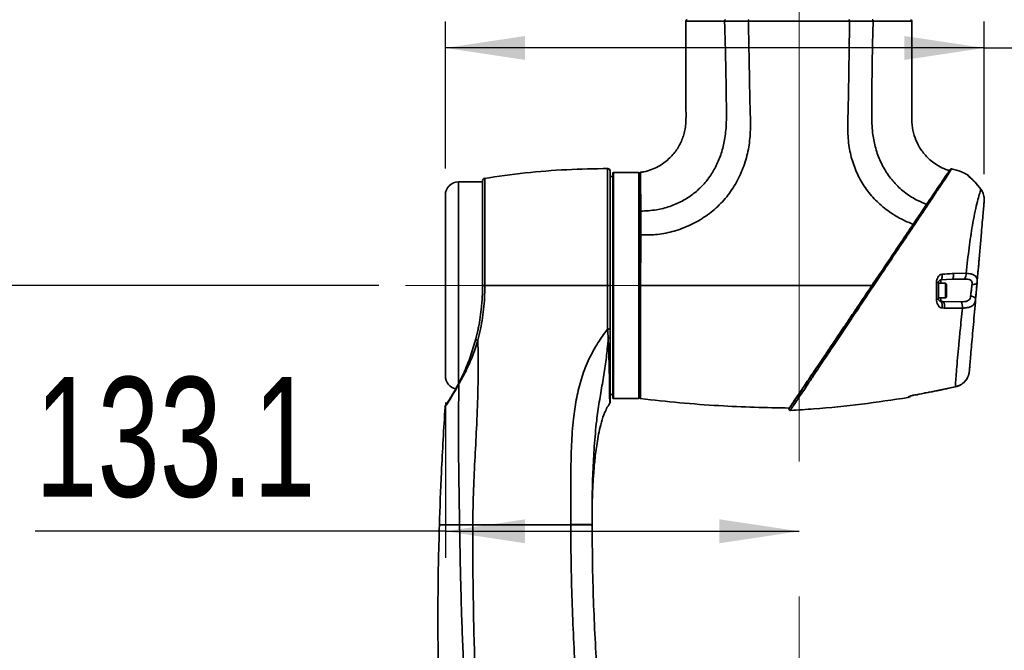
# Model space of a CAD drawing. Header units: millimetres. Extents: x 0 to 297, y 0 to 209.
# Tile 28 of 35: x 52 to 89, y 152 to 175. Entities that reach past the tile are written whole.
import ezdxf

# ---------------------------------------------------------------- set-up
doc = ezdxf.new("R2010")
doc.units = ezdxf.units.MM
doc.header["$PDSIZE"] = -1
doc.linetypes.add('CENTERX2', pattern=[20.32, 12.7, -2.54, 2.54, -2.54])
doc.layers.add('图层0', color=7, linetype='Continuous')
doc.styles.add('SLDTEXTSTYLE2', font='TXT', dxfattribs={"width": 0.7})
doc.dimstyles.new('SLDDIMSTYLE0', dxfattribs={"dimtxt": 4.5, "dimasz": 3, "dimexe": 0, "dimexo": 0.0625, "dimgap": 1.125, "dimtad": 2, "dimlfac": 10, "dimrnd": 1e-09, "dimzin": 12, "dimdsep": 46, "dimtxsty": 'SLDTEXTSTYLE2', "dimsah": 1, "dimcen": 0.09, "dimadec": 0, "dimazin": 3, "dimtfac": 1, "dimtofl": 0, "dimtmove": 0, "dimatfit": 3, "dimfxl": 0, "dimfrac": 2, "dimtolj": 1, "dimtzin": 12, "dimarcsym": 0})

# ---------------------------------------------------------------- blocks, each defined once
blk = doc.blocks.new('_D')
at = {"layer": '图层0'}
for p, q in [((68.457, 169.65), (68.457, 175.187)), ((88.73, 169.436), (88.73, 175.187)), ((88.73, 174.187), (68.457, 174.187)), ((88.73, 174.187), (106.597, 174.187))]:
    blk.add_line(p, q, dxfattribs=at)
for points in [[(68.457, 174.187), (71.457, 173.737), (71.457, 174.637)], [(88.73, 174.187), (85.73, 174.637), (85.73, 173.737)]]:
    blk.add_solid(points, dxfattribs=at)
at = {"layer": '图层0', "insert": (98.741, 179.987), "char_height": 4.5, "attachment_point": 1, "style": 'SLDTEXTSTYLE2'}
blk.add_mtext('203', dxfattribs=at)
blk = doc.blocks.new('_D_4')
at = {"layer": '图层0'}
for p, q in [((78.197, 184.45), (44.19, 184.45)), ((45.19, 165.25), (45.19, 184.45)), ((65.957, 165.25), (44.19, 165.25))]:
    blk.add_line(p, q, dxfattribs=at)
for points in [[(45.19, 184.45), (44.74, 181.45), (45.64, 181.45)], [(45.19, 165.25), (45.64, 168.25), (44.74, 168.25)]]:
    blk.add_solid(points, dxfattribs=at)
at = {"layer": '图层0', "insert": (39.389, 170.922), "char_height": 4.5, "attachment_point": 1, "rotation": 90, "style": 'SLDTEXTSTYLE2'}
blk.add_mtext('192', dxfattribs=at)
blk = doc.blocks.new('_D_5')
at = {"layer": '图层0'}
for p, q in [((65.957, 165.25), (44.19, 165.25)), ((45.19, 113.25), (45.19, 165.25)), ((62.457, 113.25), (44.19, 113.25))]:
    blk.add_line(p, q, dxfattribs=at)
for points in [[(45.19, 165.25), (44.74, 162.25), (45.64, 162.25)], [(45.19, 113.25), (45.64, 116.25), (44.74, 116.25)]]:
    blk.add_solid(points, dxfattribs=at)
at = {"layer": '图层0', "insert": (39.389, 135.322), "char_height": 4.5, "attachment_point": 1, "rotation": 90, "style": 'SLDTEXTSTYLE2'}
blk.add_mtext('520', dxfattribs=at)
blk = doc.blocks.new('_D_8')
at = {"layer": '图层0'}
for p, q in [((68.457, 160.85), (68.457, 155.003)), ((68.457, 156.003), (53.027, 156.003)), ((68.457, 156.003), (81.767, 156.003))]:
    blk.add_line(p, q, dxfattribs=at)
for points in [[(68.457, 156.003), (71.457, 155.553), (71.457, 156.453)], [(81.767, 156.003), (78.767, 156.453), (78.767, 155.553)]]:
    blk.add_solid(points, dxfattribs=at)
at = {"layer": '图层0', "insert": (53.027, 161.804), "char_height": 4.5, "attachment_point": 1, "style": 'SLDTEXTSTYLE2'}
blk.add_mtext('133.1', dxfattribs=at)
blk = doc.blocks.new('_D_11')
at = {"layer": '图层0'}
for p, q in [((77.978, 184.45), (36.791, 184.45)), ((37.791, 184.45), (37.791, 39.25)), ((70.818, 39.25), (36.791, 39.25))]:
    blk.add_line(p, q, dxfattribs=at)
for start, end in [(63.4349, 116.5651), (243.4349, 296.5651)]:
    blk.add_arc((35.172, 111.85), 5.856, start, end, dxfattribs=at)
for points in [[(37.791, 184.45), (37.341, 181.45), (38.241, 181.45)], [(37.791, 39.25), (38.241, 42.25), (37.341, 42.25)]]:
    blk.add_solid(points, dxfattribs=at)
at = {"layer": '图层0', "insert": (31.99, 106.612), "char_height": 4.5, "attachment_point": 1, "rotation": 90, "style": 'SLDTEXTSTYLE2'}
blk.add_mtext('1452', dxfattribs=at)

msp = doc.modelspace()

# ---------------------------------------------------------------- linework, layer by layer
at = {"color": 7, "linetype": 'Continuous', "lineweight": 35}
for p, q in [((74.756807, 169.349859), (74.656807, 169.349859)), ((74.756807, 161.019859), (74.756807, 169.479859)), ((75.736807, 169.499859), (74.776807, 169.499859)), ((75.756807, 169.479859), (75.756807, 161.019859)), ((69.856807, 169.149859), (68.956807, 169.149859)), ((88.435695, 169.089686), (88.432689, 169.088561)), ((88.432689, 169.088561), (88.604419, 168.87978)), ((88.604419, 168.87978), (88.432689, 169.088561)), ((68.456807, 161.849859), (68.456807, 168.649859)), ((86.837457, 168.707412), (86.837457, 168.689727)), ((88.606789, 168.880324), (88.604419, 168.87978)), ((88.654305, 168.797731), (88.604419, 168.87978)), ((88.656011, 168.79792), (88.654305, 168.797731)), ((87.573924, 165.700866), (88.049596, 165.708393)), ((87.276807, 165.332572), (87.006807, 165.332572)), ((87.006807, 165.332572), (87.006807, 165.112064)), ((87.520576, 165.484497), (87.101574, 165.462538)), ((87.306807, 165.302572), (87.276807, 165.332572)), ((87.276807, 165.332572), (87.276807, 165.112064)), ((87.306807, 165.302572), (87.306807, 165.106119)), ((87.989145, 165.493623), (87.520576, 165.484497)), ((87.006807, 165.112064), (87.006807, 164.782572)), ((87.276807, 165.112064), (87.276807, 164.782572)), ((87.306807, 165.106119), (87.306807, 164.812572)), ((87.006807, 164.782572), (87.276807, 164.782572)), ((87.186916, 164.648133), (87.101574, 164.652605)), ((87.186916, 164.648133), (87.863933, 164.634392)), ((87.276807, 164.782572), (87.306807, 164.812572)), ((87.22763, 164.400554), (87.141447, 164.404972)), ((87.911509, 164.399592), (87.22763, 164.400554)), ((69.599583, 163.23754), (69.665353, 163.510142)), ((88.1727, 162.070402), (88.16586, 161.992222)), ((88.173343, 162.077751), (88.174674, 162.09296)), ((88.174393, 162.08976), (88.174953, 162.096161)), ((74.656807, 161.149859), (74.756807, 161.149859)), ((86.226807, 161.132572), (86.256807, 161.162572)), ((86.300196, 161.166473), (86.549977, 161.21209)), ((86.547909, 161.213805), (87.640313, 161.437999)), ((86.550163, 161.211586), (86.615568, 161.224345)), ((74.639013, 160.836657), (74.639024, 160.837355)), ((74.776807, 160.999859), (75.736807, 160.999859)), ((85.873251, 161.037508), (85.873251, 161.050087)), ((86.114563, 161.132572), (86.226807, 161.132572)), ((68.446103, 160.704686), (68.441699, 160.686222)), ((73.176097, 156.249859), (73.176068, 156.263841)), ((73.976048, 156.249859), (73.976048, 156.249859)), ((73.976049, 156.249859), (73.976091, 156.235973))]:
    msp.add_line(p, q, dxfattribs=at)
at = {"color": 8, "linetype": 'Continuous', "lineweight": 35}
for p, q in [((74.776807, 169.499859), (74.776807, 160.999859)), ((75.736807, 160.999859), (75.736807, 169.499859)), ((88.10752, 169.400134), (88.106549, 169.417904)), ((68.956807, 169.149859), (68.956807, 161.548299)), ((87.101574, 165.462538), (87.101574, 165.333472)), ((87.101574, 164.779458), (87.101574, 164.652605)), ((86.547909, 161.213805), (86.550217, 161.211318)), ((73.976048, 156.249859), (73.976049, 156.249859))]:
    msp.add_line(p, q, dxfattribs=at)
at = {"color": 7, "linetype": 'Continuous', "lineweight": 35, "flags": 128}
for points in [[(87.148404, 165.674436), (87.149868, 165.634173), (87.148941, 165.595053), (87.145661, 165.558668), (87.14016, 165.526499), (87.132663, 165.499855), (87.123474, 165.479821), (87.112969, 165.46721), (87.101574, 165.462538)], [(87.573924, 165.700866), (87.575588, 165.660064), (87.574518, 165.62027), (87.57076, 165.583145), (87.564471, 165.550239), (87.555912, 165.522925), (87.545442, 165.502344), (87.533497, 165.489354), (87.520576, 165.484497)], [(88.272309, 165.286098), (88.308662, 165.286257), (88.343426, 165.289731), (88.375421, 165.296405), (88.403561, 165.30605), (88.426892, 165.31834), (88.444622, 165.332857), (88.456148, 165.34911), (88.46108, 165.366545)], [(88.217841, 164.850593), (88.256165, 164.845306), (88.292646, 164.836849), (88.325904, 164.825541), (88.354684, 164.811809), (88.377898, 164.796173), (88.394669, 164.779222), (88.404362, 164.761598), (88.406613, 164.743966)], [(74.558875, 163.608412), (74.578087, 163.609127), (74.596504, 163.610992), (74.613434, 163.613939), (74.628245, 163.617856), (74.640382, 163.622599), (74.649392, 163.627988), (74.654936, 163.633822), (74.656807, 163.639883)], [(69.681036, 163.18679), (69.663592, 163.192293), (69.647278, 163.198489), (69.632653, 163.205163), (69.620223, 163.212086), (69.610415, 163.219019), (69.603566, 163.225723), (69.599914, 163.231969), (69.599583, 163.23754)], [(74.656807, 163.314822), (74.6555, 163.308057), (74.651612, 163.301469), (74.645246, 163.295231), (74.636568, 163.289504), (74.625804, 163.284439), (74.613237, 163.280169), (74.599194, 163.276804), (74.584043, 163.274434)], [(87.640343, 161.434585), (87.64042, 161.434581), (87.640313, 161.437999)], [(86.074996, 161.123928), (86.077576, 161.122098), (86.078016, 161.123286)]]:
    msp.add_lwpolyline(points, dxfattribs=at)
at = {"color": 7, "linetype": 'Continuous', "lineweight": 35}
for centre, radius, start, end in [((77.556811, 175.199859), 0.05, 89.9997582, 180.4465769), ((85.956784, 175.199859), 0.05, 0.2671756, 90.0535129), ((74.556807, 169.549695), 0.1, 359.9999773, 91.5829237), ((74.776807, 169.479859), 0.02, 90, 180), ((75.736807, 169.479859), 0.02, 0, 90), ((75.806808, 169.4563), 0.05, 99.0816628, 180.0004789), ((87.49256, 169.58923), 0.05, 77.9603627, 146.0112101), ((88.006807, 169.244578), 0.2, 25.1419487, 60.1147822), ((68.956807, 168.649859), 0.5, 90, 180), ((69.956807, 169.184339), 0.1, 99.9580448, 180.0172257), ((87.741358, 165.67926), 0.309612, 323.160071, 5.3992375), ((86.948458, 166.427014), 1.065937, 269.1750848, 273.1379343), ((86.946327, 164.849283), 0.114153, 262.6231412, 301.9928975), ((86.869535, 164.488217), 0.284369, 342.9783115, 35.3157951), ((86.958989, 164.483514), 0.281159, 342.838643, 35.8383913), ((87.505121, 164.439469), 0.40834, 354.3957603, 28.5128857), ((68.956807, 161.849859), 0.5, 180, 257.7274118), ((69.037773, 161.567298), 0.070166, 153.4344607, 191.7199194), ((74.556809, 160.881251), 0.099998, 331.6149602, 0.0449284), ((74.776807, 161.019859), 0.02, 180, 270), ((75.736807, 161.019859), 0.02, 270, 0), ((85.856807, 161.136146), 0.1, 279.4566107, 330.7338219), ((81.428002, 160.598153), 0.05, 145.9949668, 286.9109443)]:
    msp.add_arc(centre, radius, start, end, dxfattribs=at)
at = {"color": 8, "linetype": 'Continuous', "lineweight": 35}
for centre, radius, start, end in [((88.007501, 169.227446), 0.199561, 36.7799625, 59.9210152), ((85.856873, 161.148818), 0.10008, 279.4184877, 318.5043499)]:
    msp.add_arc(centre, radius, start, end, dxfattribs=at)
at = {"color": 7, "linetype": 'Continuous', "lineweight": 35}
for points in [[(78.994957, 175.249859), (78.990527, 175.249086), (78.981665, 175.247539), (78.970546, 175.235667), (78.962873, 175.218739), (78.962036, 175.205421), (78.961618, 175.198763)], [(83.637845, 175.249859), (83.640732, 175.249105), (83.646504, 175.247598), (83.653781, 175.236005), (83.658865, 175.219439), (83.659516, 175.206315), (83.659842, 175.199752)], [(84.552076, 175.198812), (84.551655, 175.205466), (84.550812, 175.218774), (84.543153, 175.235684), (84.532059, 175.247542), (84.523221, 175.249087), (84.518801, 175.249859)], [(75.756808, 168.014102), (75.757553, 168.018388), (75.759043, 168.02696), (75.770509, 168.037789), (75.786911, 168.045397), (75.799947, 168.046435), (75.806465, 168.046953)], [(69.856807, 165.249859), (69.858023, 165.249859), (69.860455, 165.249859), (69.879398, 165.249859), (69.906913, 165.249859), (69.929869, 165.249859), (69.941347, 165.249859)], [(74.556478, 165.24987), (74.569614, 165.24987), (74.595886, 165.24987), (74.629061, 165.24987), (74.652278, 165.24987), (74.655298, 165.24987), (74.656807, 165.24987)], [(75.800581, 165.249846), (75.794676, 165.24984), (75.782867, 165.249827), (75.768579, 165.249774), (75.758712, 165.249703), (75.757443, 165.249648), (75.756808, 165.249621)], [(75.800852, 160.994555), (75.794918, 160.995911), (75.783049, 160.998624), (75.768665, 161.010359), (75.758727, 161.026039), (75.757448, 161.038146), (75.756808, 161.044199)], [(73.176073, 156.26381), (73.280896, 156.263882), (73.490542, 156.264027), (73.754964, 156.261049), (73.939961, 156.256207), (73.964023, 156.251996), (73.976053, 156.249891)], [(73.176097, 156.249854), (73.280923, 156.249934), (73.490575, 156.250094), (73.755004, 156.247132), (73.940004, 156.242298), (73.964062, 156.238085), (73.976091, 156.235978)]]:
    msp.add_open_spline(points, degree=3, dxfattribs=at)
for points, knots in [([(79.876707, 175.249859), (79.874382, 175.249383), (79.869329, 175.248347), (79.863488, 175.240851), (79.859384, 175.231569), (79.856806, 175.222342), (79.855036, 175.211366), (79.854898, 175.203388), (79.854826, 175.199285)], [0, 0, 0, 0, 0.197616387, 0.42966666, 0.55922599, 0.697472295, 0.844399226, 1, 1, 1, 1]), ([(77.506856, 175.199849), (77.506834, 175.116345), (77.506754, 174.806193), (77.50682, 174.309068), (77.506762, 173.748147), (77.506851, 173.306165), (77.506629, 172.898089), (77.507679, 172.462904), (77.502807, 171.943182), (77.519088, 171.497362), (77.4839, 171.153027), (77.417759, 170.864332), (77.280187, 170.525964), (77.026564, 170.157791), (76.73914, 169.894905), (76.457109, 169.717333), (76.206337, 169.604881), (75.982548, 169.532866), (75.841768, 169.516189), (75.798321, 169.511043)], [0, 0, 0, 0, 0.038187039, 0.141835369, 0.227339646, 0.294701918, 0.343956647, 0.4139597, 0.493699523, 0.581706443, 0.617582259, 0.651625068, 0.716884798, 0.783268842, 0.854508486, 0.893300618, 0.935237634, 0.980013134, 1, 1, 1, 1]), ([(78.961618, 175.198769), (78.968449, 174.979902), (78.982077, 174.543284), (78.998145, 173.889809), (79.011333, 173.23924), (79.022472, 172.591503), (79.029418, 171.949906), (79.035406, 171.330083), (78.978891, 170.749939), (78.849468, 170.227199), (78.660467, 169.760958), (78.417486, 169.34523), (78.119408, 168.981558), (77.767716, 168.669867), (77.361241, 168.409521), (76.899149, 168.212992), (76.375005, 168.07613), (76.003347, 168.057051), (75.80647, 168.046944)], [0, 0, 0, 0, 0.073058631, 0.145744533, 0.218090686, 0.290162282, 0.361880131, 0.43219361, 0.496872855, 0.555765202, 0.611230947, 0.664176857, 0.715819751, 0.767442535, 0.820352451, 0.87613177, 0.934383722, 1, 1, 1, 1]), ([(75.808015, 167.15028), (76.020179, 167.150047), (76.444549, 167.149581), (77.077965, 167.285645), (77.690999, 167.514047), (78.266351, 167.845676), (78.77756, 168.270077), (79.206062, 168.778416), (79.539691, 169.352988), (79.774685, 169.971156), (79.913465, 170.615889), (79.943667, 171.271736), (79.919643, 171.925898), (79.906579, 172.580603), (79.89506, 173.235297), (79.883426, 173.89), (79.870396, 174.544675), (79.860004, 174.981087), (79.854807, 175.199294)], [0, 0, 0, 0, 0.060622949, 0.121258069, 0.184335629, 0.247410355, 0.310522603, 0.373703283, 0.436841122, 0.499916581, 0.562404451, 0.624884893, 0.687402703, 0.749922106, 0.8124416, 0.874961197, 0.937480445, 1, 1, 1, 1]), ([(79.854807, 175.199303), (79.854805, 175.199303), (79.716854, 175.199202), (79.492547, 175.19909), (79.197673, 175.198949), (79.038449, 175.198836), (78.96162, 175.198763), (78.961618, 175.198763)], [0, 0, 0, 0, 0.000005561, 0.426633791, 0.713311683, 0.999994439, 1, 1, 1, 1]), ([(83.659883, 175.199763), (83.441363, 175.199849), (83.004326, 175.20002), (82.299336, 175.200144), (81.582781, 175.199792), (81.073848, 175.199445), (80.67864, 175.199238), (80.330279, 175.199098), (80.031606, 175.199216), (79.854826, 175.199285)], [0, 0, 0, 0, 0.181350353, 0.362696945, 0.544049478, 0.725406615, 0.750805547, 0.852506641, 1, 1, 1, 1]), ([(83.659842, 175.199758), (83.658324, 174.973303), (83.655288, 174.520393), (83.6442, 173.841102), (83.634139, 173.161799), (83.623384, 172.48251), (83.610293, 171.803255), (83.585729, 171.12447), (83.629639, 170.470291), (83.779535, 169.858784), (84.011957, 169.302039), (84.334616, 168.791708), (84.74063, 168.344736), (85.214087, 167.97177), (85.66446, 167.711436), (85.958962, 167.592635), (86.067794, 167.548732)], [0, 0, 0, 0, 0.077988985, 0.155978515, 0.233967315, 0.311956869, 0.389946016, 0.467931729, 0.545861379, 0.614832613, 0.683793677, 0.752766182, 0.821729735, 0.890694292, 0.959606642, 1, 1, 1, 1]), ([(84.552076, 175.198812), (84.552074, 175.198812), (84.419278, 175.198629), (84.206529, 175.198652), (83.901717, 175.199125), (83.741491, 175.19951), (83.659843, 175.199752), (83.659842, 175.199752)], [0, 0, 0, 0, 0.000005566, 0.495177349, 0.746990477, 0.999994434, 1, 1, 1, 1]), ([(84.552075, 175.198776), (84.544966, 174.965361), (84.530748, 174.49853), (84.518274, 173.798054), (84.508264, 173.097586), (84.501776, 172.396939), (84.494497, 171.696953), (84.50902, 171.051182), (84.619143, 170.471304), (84.791552, 169.966104), (85.042031, 169.494086), (85.369264, 169.071194), (85.766944, 168.714569), (86.17698, 168.459078), (86.458176, 168.346698), (86.574708, 168.300126)], [0, 0, 0, 0, 0.090165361, 0.18033119, 0.270497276, 0.360663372, 0.450826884, 0.540945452, 0.609403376, 0.677852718, 0.74632533, 0.814787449, 0.883197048, 0.951595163, 1, 1, 1, 1]), ([(87.428692, 169.575176), (87.405255, 169.580477), (87.27938, 169.608948), (87.077848, 169.707719), (86.837082, 169.853935), (86.640782, 170.016897), (86.433795, 170.234539), (86.237919, 170.522347), (86.082627, 170.894423), (86.000987, 171.292958), (86.008481, 171.703541), (86.006635, 172.071552), (86.007025, 172.380965), (86.00699, 172.627074), (86.007023, 172.843803), (86.007022, 173.057273), (86.007016, 173.309987), (86.006983, 173.634991), (86.006912, 174.04505), (86.00684, 174.536554), (86.006746, 174.931146), (86.006799, 175.161902), (86.006808, 175.199848)], [0, 0, 0, 0, 0.011493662, 0.061729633, 0.106150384, 0.146387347, 0.18338764, 0.249736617, 0.311677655, 0.375359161, 0.44285054, 0.507658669, 0.551673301, 0.590947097, 0.625479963, 0.655424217, 0.693138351, 0.746461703, 0.811035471, 0.889488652, 0.981827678, 1, 1, 1, 1]), ([(74.584448, 169.649773), (74.063265, 169.640522), (73.021154, 169.622024), (71.461535, 169.498141), (70.429727, 169.351925), (69.913774, 169.27881)], [0, 0, 0, 0, 0.333421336, 0.666679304, 1, 1, 1, 1]), ([(74.656807, 169.536198), (74.656807, 169.539869), (74.656807, 169.555401), (74.656807, 169.459218), (74.656807, 169.244445), (74.656807, 168.909157), (74.656807, 168.470246), (74.656807, 167.942211), (74.656807, 167.337565), (74.656807, 166.675931), (74.656807, 165.973031), (74.656807, 165.490928), (74.656807, 165.249881)], [0, 0, 0, 0, 0.033281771, 0.140794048, 0.248577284, 0.356363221, 0.46394279, 0.571523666, 0.67863389, 0.785741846, 0.892872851, 1, 1, 1, 1]), ([(87.425361, 169.561409), (87.424391, 169.55997), (87.422169, 169.556677), (87.375685, 169.487761), (87.280965, 169.347333), (87.113686, 169.099332), (86.880607, 168.753778), (86.676781, 168.451594), (86.574817, 168.300426)], [0, 0, 0, 0, 0.10085487, 0.230879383, 0.408721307, 0.586525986, 0.793159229, 1, 1, 1, 1]), ([(86.585356, 168.333659), (86.619819, 168.384752), (86.752079, 168.580837), (86.947515, 168.870582), (87.160315, 169.186071), (87.320993, 169.424286), (87.415685, 169.564673), (87.455571, 169.623806), (87.447838, 169.612341), (87.446434, 169.610259)], [0, 0, 0, 0, 0.064169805, 0.246271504, 0.432505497, 0.611783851, 0.796035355, 0.962958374, 1, 1, 1, 1]), ([(88.1013, 169.407897), (88.026097, 169.45107), (87.837234, 169.559494), (87.62471, 169.609758), (87.49681, 169.640007)], [0, 0, 0, 0, 0.398184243, 1, 1, 1, 1]), ([(88.10752, 169.400134), (88.108729, 169.397318), (88.112063, 169.389559), (88.145138, 169.357675), (88.214498, 169.296445), (88.316672, 169.205239), (88.392493, 169.128986), (88.432689, 169.088561)], [0, 0, 0, 0, 0.094954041, 0.261728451, 0.462125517, 0.714849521, 1, 1, 1, 1]), ([(88.336886, 169.18827), (88.335906, 169.189244), (88.309144, 169.215817), (88.261965, 169.258177), (88.206687, 169.308306), (88.176918, 169.335399), (88.165762, 169.346597), (88.165878, 169.346474), (88.165911, 169.34644)], [0, 0, 0, 0, 0.012942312, 0.353384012, 0.633812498, 0.840536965, 0.955139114, 1, 1, 1, 1]), ([(69.856807, 168.617592), (69.856807, 168.730969), (69.856807, 168.91714), (69.856807, 169.075234), (69.856807, 169.169998), (69.856807, 169.172264), (69.856807, 169.173425)], [0, 0, 0, 0, 0.338087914, 0.5551575, 0.772209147, 1, 1, 1, 1]), ([(88.435555, 169.089536), (88.431522, 169.093846), (88.399352, 169.128223), (88.36603, 169.160254), (88.336886, 169.18827)], [0, 0, 0, 0, 0.125368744, 1, 1, 1, 1]), ([(69.856807, 167.256045), (69.856809, 167.312809), (69.856815, 167.483215), (69.856857, 167.752113), (69.856878, 168.064611), (69.856837, 168.362455), (69.856817, 168.532139), (69.856807, 168.617592)], [0, 0, 0, 0, 0.102888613, 0.308867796, 0.517037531, 0.756780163, 1, 1, 1, 1]), ([(88.049596, 165.708393), (88.067938, 165.874149), (88.104091, 166.200867), (88.161415, 166.666914), (88.221327, 167.103484), (88.290026, 167.541479), (88.369124, 167.960749), (88.453803, 168.337127), (88.530583, 168.627786), (88.580455, 168.799036), (88.598596, 168.860161), (88.604419, 168.87978)], [0, 0, 0, 0, 0.107576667, 0.212042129, 0.316933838, 0.421414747, 0.55207198, 0.682713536, 0.811050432, 0.939355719, 1, 1, 1, 1]), ([(88.65481, 168.797339), (88.646778, 168.814579), (88.633188, 168.843749), (88.612649, 168.868432), (88.60425, 168.878525)], [0, 0, 0, 0, 0.591058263, 1, 1, 1, 1]), ([(88.729577, 168.435553), (88.730334, 168.494289), (88.731912, 168.616832), (88.680878, 168.73579), (88.654305, 168.797731)], [0, 0, 0, 0, 0.4793089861, 1, 1, 1, 1]), ([(81.393821, 160.636892), (81.392084, 160.634316), (81.385941, 160.625209), (81.431489, 160.692737), (81.506982, 160.80466), (81.592924, 160.932075), (81.704106, 161.096909), (81.837633, 161.29487), (81.989526, 161.520061), (82.155238, 161.76574), (82.33355, 162.030097), (82.525534, 162.314725), (82.750188, 162.647789), (83.007636, 163.029471), (83.30161, 163.465306), (83.608143, 163.919759), (83.913132, 164.371924), (84.209906, 164.81191), (84.498596, 165.23991), (84.789191, 165.670735), (85.142766, 166.194931), (85.555468, 166.806788), (85.984009, 167.442126), (86.319283, 167.93919), (86.48621, 168.186669), (86.547873, 168.278088)], [0, 0, 0, 0, 0.021690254, 0.076695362, 0.108011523, 0.142864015, 0.177720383, 0.214035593, 0.250356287, 0.285159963, 0.319967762, 0.355761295, 0.391558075, 0.438142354, 0.484733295, 0.532995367, 0.581261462, 0.624272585, 0.66728542, 0.711348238, 0.755409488, 0.828142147, 0.902318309, 0.963916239, 1, 1, 1, 1]), ([(86.574738, 168.300308), (86.505823, 168.198137), (86.392361, 168.029923), (86.219623, 167.773828), (86.118469, 167.623862), (86.067794, 167.548732)], [0, 0, 0, 0, 0.435663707, 0.717283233, 1, 1, 1, 1]), ([(88.729577, 168.435553), (88.727863, 168.415963), (88.722151, 168.350675), (88.706781, 168.174991), (88.681593, 167.887083), (88.65071, 167.534083), (88.612896, 167.101852), (88.567994, 166.588612), (88.516246, 165.997107), (88.479531, 165.577439), (88.46108, 165.366545)], [0, 0, 0, 0, 0.052832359, 0.176073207, 0.299464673, 0.425424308, 0.551402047, 0.700488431, 0.8494876, 1, 1, 1, 1]), ([(75.806474, 168.046944), (75.806474, 168.046943), (75.807032, 167.969747), (75.807945, 167.809999), (75.808781, 167.556), (75.808742, 167.333798), (75.808221, 167.196448), (75.80799, 167.150283), (75.80799, 167.150281)], [0, 0, 0, 0, 0.000005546, 0.285820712, 0.571613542, 0.857331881, 0.999994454, 1, 1, 1, 1]), ([(84.517171, 165.24984), (84.618078, 165.399441), (84.819868, 165.698607), (85.122803, 166.147727), (85.42292, 166.592667), (85.741968, 167.065676), (85.951888, 167.376895), (86.067795, 167.548734)], [0, 0, 0, 0, 0.187487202, 0.374930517, 0.568253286, 0.761611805, 1, 1, 1, 1]), ([(69.856807, 165.249859), (69.856807, 165.373058), (69.856807, 165.620654), (69.856807, 166.082652), (69.856807, 166.631481), (69.856807, 167.043798), (69.856807, 167.246496), (69.856807, 167.256045)], [0, 0, 0, 0, 0.175201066, 0.35210491, 0.663521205, 0.984150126, 1, 1, 1, 1]), ([(75.807987, 167.150224), (75.801331, 167.149975), (75.78802, 167.149477), (75.771078, 167.144425), (75.759176, 167.137057), (75.757597, 167.131166), (75.756808, 167.12822)], [0, 0, 0, 0, 0.249999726, 0.499999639, 0.749999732, 1, 1, 1, 1]), ([(75.808024, 167.149993), (75.807819, 166.991239), (75.807506, 166.749096), (75.805891, 166.310601), (75.803624, 165.837968), (75.8015, 165.447131), (75.800428, 165.249859)], [0, 0, 0, 0, 0.265696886, 0.405261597, 0.699809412, 1, 1, 1, 1]), ([(88.405743, 164.734039), (88.40647, 164.742347), (88.420519, 164.902929), (88.449422, 165.233296), (88.490756, 165.705758), (88.523714, 166.082479), (88.541012, 166.280197), (88.546019, 166.337434)], [0, 0, 0, 0, 0.015340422, 0.296517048, 0.587182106, 0.880493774, 1, 1, 1, 1]), ([(87.148404, 165.674436), (87.127172, 165.671351), (87.089049, 165.66581), (87.031129, 165.625794), (86.983815, 165.560408), (86.94424, 165.467412), (86.936997, 165.398274), (86.933112, 165.361187)], [0, 0, 0, 0, 0.157712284, 0.283181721, 0.507670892, 0.73590912, 1, 1, 1, 1]), ([(87.148404, 165.674436), (87.275489, 165.682242), (87.417805, 165.690984), (87.558832, 165.699911), (87.573924, 165.700866)], [0, 0, 0, 0, 0.892979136, 1, 1, 1, 1]), ([(88.049596, 165.708393), (88.110579, 165.702186), (88.232556, 165.689771), (88.364598, 165.640197), (88.439979, 165.562669), (88.466329, 165.470771), (88.4627, 165.39871), (88.46108, 165.366545)], [0, 0, 0, 0, 0.230939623, 0.46192126, 0.667482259, 0.851581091, 1, 1, 1, 1]), ([(69.941347, 165.249859), (69.939994, 165.132398), (69.93693, 164.866364), (69.909261, 164.458646), (69.857896, 164.030304), (69.783994, 163.609684), (69.715353, 163.327746), (69.681036, 163.18679)], [0, 0, 0, 0, 0.163171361, 0.36956328, 0.576272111, 0.788154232, 1, 1, 1, 1]), ([(69.836438, 164.679343), (69.841438, 164.757135), (69.853549, 164.945549), (69.855602, 165.137286), (69.856807, 165.249859)], [0, 0, 0, 0, 0.412881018, 1, 1, 1, 1]), ([(74.556478, 165.249859), (74.041515, 165.249859), (73.011834, 165.249859), (71.470826, 165.249859), (70.451204, 165.249859), (69.941347, 165.249859)], [0, 0, 0, 0, 0.333419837, 0.666679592, 1, 1, 1, 1]), ([(74.558875, 163.608412), (74.557353, 163.671585), (74.552786, 163.861178), (74.550584, 164.182113), (74.554, 164.664836), (74.555523, 165.024506), (74.556478, 165.249859)], [0, 0, 0, 0, 0.119181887, 0.357688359, 0.597556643, 1, 1, 1, 1]), ([(74.656807, 165.249881), (74.656807, 165.114855), (74.656807, 164.844771), (74.656807, 164.439294), (74.656807, 164.037492), (74.656807, 163.772462), (74.656807, 163.639883)], [0, 0, 0, 0, 0.245966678, 0.491992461, 0.745872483, 1, 1, 1, 1]), ([(75.800581, 165.249859), (75.800581, 165.249857), (75.799801, 165.095982), (75.798569, 164.785987), (75.797499, 164.246094), (75.797626, 163.636192), (75.799012, 162.995087), (75.80081, 162.413071), (75.802105, 161.917897), (75.80243, 161.513766), (75.802465, 161.295623), (75.802088, 161.140934), (75.801354, 161.025226), (75.801027, 161.005232), (75.800852, 160.994555)], [0, 0, 0, 0, 0.000000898, 0.069129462, 0.139112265, 0.245318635, 0.354676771, 0.460941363, 0.570306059, 0.676165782, 0.785076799, 0.807456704, 0.897183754, 1, 1, 1, 1]), ([(84.517184, 165.249859), (83.889147, 165.249859), (82.633053, 165.249859), (80.823255, 165.249859), (79.092936, 165.249859), (77.442868, 165.249859), (76.347956, 165.249859), (75.800514, 165.249859)], [0, 0, 0, 0, 0.216004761, 0.432016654, 0.62134899, 0.810679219, 1, 1, 1, 1]), ([(84.517184, 165.249859), (84.381376, 165.048515), (84.109255, 164.64508), (83.705465, 164.046436), (83.321133, 163.47664), (82.961325, 162.943203), (82.62935, 162.45103), (82.34311, 162.026662), (82.102932, 161.670583), (81.90518, 161.377404), (81.719124, 161.101565), (81.559197, 160.864464), (81.461282, 160.719298), (81.415482, 160.651397), (81.410265, 160.643663), (81.407657, 160.639796)], [0, 0, 0, 0, 0.0917876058, 0.1839160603, 0.2757046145, 0.3610531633, 0.4466801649, 0.5319754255, 0.5993036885, 0.6668158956, 0.7340980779, 0.8185671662, 0.9029628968, 0.9514841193, 1, 1, 1, 1]), ([(86.93167, 164.736075), (86.931909, 164.841807), (86.932378, 165.049072), (86.93287, 165.258564), (86.933112, 165.361187)], [0, 0, 0, 0, 0.510131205, 1, 1, 1, 1]), ([(87.006807, 165.362675), (87.006993, 165.367287), (87.007364, 165.376484), (87.010262, 165.389733), (87.014543, 165.40194), (87.025079, 165.422819), (87.043625, 165.441321), (87.063908, 165.45553), (87.088986, 165.460196), (87.101574, 165.462538)], [0, 0, 0, 0, 0.059295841, 0.118261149, 0.179151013, 0.24402017, 0.489759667, 0.743900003, 1, 1, 1, 1]), ([(87.006807, 165.362675), (87.006807, 165.262484), (87.006807, 165.05798), (87.006807, 164.855664), (87.006807, 164.752468)], [0, 0, 0, 0, 0.489925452, 1, 1, 1, 1]), ([(88.272309, 165.286098), (88.274275, 165.307683), (88.278516, 165.354249), (88.263036, 165.41257), (88.231511, 165.443327), (88.18459, 165.4699), (88.111518, 165.489023), (88.031241, 165.492041), (87.989145, 165.493623)], [0, 0, 0, 0, 0.147705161, 0.318653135, 0.478444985, 0.509799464, 0.74294609, 1, 1, 1, 1]), ([(88.217841, 164.850593), (88.223981, 164.899611), (88.236266, 164.997694), (88.255742, 165.153436), (88.267022, 165.243764), (88.272309, 165.286098)], [0, 0, 0, 0, 0.3467632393, 0.6938493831, 1, 1, 1, 1]), ([(88.46108, 165.366545), (88.455794, 165.306122), (88.444514, 165.177187), (88.425027, 164.954445), (88.412751, 164.814127), (88.406613, 164.743966)], [0, 0, 0, 0, 0.306022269, 0.653004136, 1, 1, 1, 1]), ([(87.863933, 164.634392), (87.906805, 164.635955), (87.990087, 164.638991), (88.098751, 164.663378), (88.153519, 164.700226), (88.191397, 164.747837), (88.208844, 164.789274), (88.215794, 164.836645), (88.217841, 164.850593)], [0, 0, 0, 0, 0.242660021, 0.471379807, 0.69355423, 0.701593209, 0.912138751, 1, 1, 1, 1]), ([(69.665353, 163.510142), (69.678663, 163.569138), (69.718625, 163.746278), (69.774974, 164.057168), (69.81372, 164.391463), (69.830331, 164.601951), (69.836438, 164.679343)], [0, 0, 0, 0, 0.16101798, 0.483460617, 0.810080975, 1, 1, 1, 1]), ([(86.93167, 164.736075), (86.935457, 164.698207), (86.942608, 164.626681), (86.978358, 164.5299), (87.020972, 164.458509), (87.079139, 164.414777), (87.119117, 164.408486), (87.141447, 164.404972)], [0, 0, 0, 0, 0.260620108, 0.49226747, 0.719030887, 0.843060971, 1, 1, 1, 1]), ([(87.101574, 164.652605), (87.094832, 164.653426), (87.079584, 164.655281), (87.060079, 164.663384), (87.042017, 164.674666), (87.0234, 164.694612), (87.009487, 164.723104), (87.007663, 164.743087), (87.006807, 164.752468)], [0, 0, 0, 0, 0.107625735, 0.243441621, 0.501521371, 0.758230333, 0.886506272, 1, 1, 1, 1]), ([(88.406613, 164.743966), (88.405618, 164.733792), (88.403542, 164.712571), (88.392726, 164.642133), (88.357487, 164.543195), (88.252479, 164.456386), (88.098215, 164.410282), (87.973371, 164.403134), (87.911509, 164.399592)], [0, 0, 0, 0, 0.042667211, 0.088991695, 0.31362137, 0.557270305, 0.780619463, 1, 1, 1, 1]), ([(88.406613, 164.743966), (88.392189, 164.5791), (88.363337, 164.24932), (88.321671, 163.773085), (88.282472, 163.325042), (88.246369, 162.912403), (88.21522, 162.556388), (88.190904, 162.278462), (88.173656, 162.081333), (88.168458, 162.021923), (88.16586, 161.992222)], [0, 0, 0, 0, 0.120500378, 0.241035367, 0.367102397, 0.493175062, 0.624812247, 0.756426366, 0.878229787, 1, 1, 1, 1]), ([(87.640313, 161.437999), (87.642645, 161.47198), (87.647309, 161.539945), (87.656427, 161.663519), (87.669583, 161.835024), (87.689069, 162.078604), (87.725667, 162.504723), (87.771131, 162.999431), (87.818885, 163.492527), (87.866356, 163.963723), (87.896459, 164.254306), (87.911509, 164.399592)], [0, 0, 0, 0, 0.101420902, 0.202849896, 0.221610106, 0.369080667, 0.516569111, 0.65749579, 0.798415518, 0.899211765, 1, 1, 1, 1]), ([(73.176073, 156.263841), (73.172671, 156.93279), (73.167602, 157.929743), (73.196259, 159.254556), (73.258741, 160.150899), (73.373217, 160.953121), (73.535881, 161.655156), (73.78444, 162.354728), (74.115623, 162.979237), (74.38006, 163.367743), (74.520863, 163.557861), (74.540132, 163.583487), (74.558875, 163.608412)], [0, 0, 0, 0, 0.261204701, 0.38928099, 0.517258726, 0.611678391, 0.706269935, 0.800436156, 0.905066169, 0.987105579, 0.987457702, 1, 1, 1, 1]), ([(74.584043, 163.274434), (74.579384, 163.336824), (74.571227, 163.446068), (74.562582, 163.559683), (74.558875, 163.608412)], [0, 0, 0, 0, 0.571101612, 1, 1, 1, 1]), ([(74.656807, 163.639883), (74.656807, 163.5927), (74.656807, 163.482458), (74.656807, 163.37582), (74.656807, 163.314822)], [0, 0, 0, 0, 0.427987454, 1, 1, 1, 1]), ([(69.681036, 163.18679), (69.611538, 162.972208), (69.506816, 162.648868), (69.328896, 162.238004), (69.20741, 161.985996), (69.105979, 161.793345), (69.028942, 161.654793), (68.988449, 161.585979), (68.96907, 161.553046)], [0, 0, 0, 0, 0.350810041, 0.528612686, 0.706122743, 0.805775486, 0.907047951, 1, 1, 1, 1]), ([(68.975015, 161.598678), (68.992028, 161.632132), (69.027767, 161.702405), (69.094805, 161.841021), (69.183609, 162.03449), (69.289767, 162.286539), (69.446308, 162.699263), (69.538104, 163.021635), (69.599583, 163.23754)], [0, 0, 0, 0, 0.088613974, 0.186146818, 0.285541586, 0.462734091, 0.640174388, 1, 1, 1, 1]), ([(69.681036, 163.18679), (69.684449, 162.996982), (69.692918, 162.525932), (69.693266, 161.759066), (69.671976, 160.894244), (69.631848, 159.908121), (69.574558, 158.80318), (69.509074, 157.544627), (69.495047, 156.693007), (69.487748, 156.249859)], [0, 0, 0, 0, 0.084014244, 0.20849957, 0.333170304, 0.457811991, 0.633560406, 0.809320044, 1, 1, 1, 1]), ([(74.584043, 163.274434), (74.573022, 163.138106), (74.544284, 162.782615), (74.476689, 162.219714), (74.364284, 161.557318), (74.245739, 160.876712), (74.133251, 160.088676), (74.055303, 159.201667), (74.002545, 158.223942), (73.977647, 157.239392), (73.975052, 156.579708), (73.976054, 156.249864), (73.976054, 156.249862)], [0, 0, 0, 0, 0.062107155, 0.161951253, 0.262225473, 0.362030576, 0.461231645, 0.594799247, 0.728490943, 0.864238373, 0.999999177, 1, 1, 1, 1]), ([(74.656807, 163.314822), (74.656807, 163.117246), (74.656807, 162.705275), (74.656807, 162.160055), (74.656807, 161.68222), (74.656807, 161.306035), (74.656807, 161.042168), (74.656807, 160.898579), (74.656807, 160.895664), (74.656807, 160.894477)], [0, 0, 0, 0, 0.1391249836, 0.2900932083, 0.4410912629, 0.5926787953, 0.7442775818, 0.895818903, 1, 1, 1, 1]), ([(87.639971, 161.436153), (87.681355, 161.446619), (87.769536, 161.468921), (87.890197, 161.536753), (87.997346, 161.626161), (88.077427, 161.729141), (88.125187, 161.817843), (88.138061, 161.86706), (88.141915, 161.881793)], [0, 0, 0, 0, 0.1721744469, 0.3668756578, 0.5567244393, 0.7438192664, 0.9233161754, 1, 1, 1, 1]), ([(88.142242, 161.886078), (88.146463, 161.896701), (88.161576, 161.934727), (88.164066, 161.968141), (88.16586, 161.992222)], [0, 0, 0, 0, 0.279335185, 1, 1, 1, 1]), ([(88.16586, 161.992222), (88.165451, 161.982064), (88.164925, 161.969012), (88.160236, 161.95391), (88.159196, 161.950561)], [0, 0, 0, 0, 0.77824917, 1, 1, 1, 1]), ([(88.1727, 162.070402), (88.173292, 162.077175), (88.174263, 162.08827), (88.174396, 162.089792), (88.174448, 162.090384)], [0, 0, 0, 0, 0.610355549, 1, 1, 1, 1]), ([(88.174393, 162.08976), (88.174431, 162.090188), (88.175197, 162.098951), (88.174664, 162.092858), (88.174157, 162.087063)], [0, 0, 0, 0, 0.048865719, 1, 1, 1, 1]), ([(68.461706, 160.735942), (68.460467, 160.734137), (68.451139, 160.720551), (68.49169, 160.779338), (68.574815, 160.904526), (68.696092, 161.098006), (68.831362, 161.327155), (68.927145, 161.508198), (68.975015, 161.598678)], [0, 0, 0, 0, 0.03128569, 0.2354386, 0.439787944, 0.626135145, 0.813153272, 1, 1, 1, 1]), ([(68.991716, 156.249873), (68.984841, 156.692906), (68.971557, 157.548856), (68.952311, 158.817255), (68.945177, 160.142807), (68.960621, 161.054329), (68.96907, 161.553046)], [0, 0, 0, 0, 0.250595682, 0.48415777, 0.717769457, 1, 1, 1, 1]), ([(86.074996, 161.123928), (86.205881, 161.148295), (86.363632, 161.177664), (86.521092, 161.208546), (86.547909, 161.213805)], [0, 0, 0, 0, 0.829691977, 1, 1, 1, 1]), ([(86.615568, 161.224345), (86.638455, 161.228803), (86.898756, 161.279508), (87.240768, 161.349412), (87.558875, 161.417733), (87.640211, 161.435202)], [0, 0, 0, 0, 0.066949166, 0.761430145, 1, 1, 1, 1]), ([(86.876182, 161.276905), (86.940281, 161.28935), (87.008936, 161.302679), (87.077469, 161.317041), (87.082016, 161.317994)], [0, 0, 0, 0, 0.933654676, 1, 1, 1, 1]), ([(73.976062, 156.249868), (73.976348, 156.42163), (73.97689, 156.746093), (73.987426, 157.253925), (74.007274, 157.744931), (74.038477, 158.238098), (74.087922, 158.788524), (74.155938, 159.299085), (74.239744, 159.747864), (74.328311, 160.111957), (74.444996, 160.49382), (74.583936, 160.727606), (74.65539, 160.847836)], [0, 0, 0, 0, 0.1225518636, 0.2315051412, 0.3296833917, 0.4269902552, 0.5421275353, 0.6760346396, 0.749997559, 0.8286340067, 0.9118708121, 1, 1, 1, 1]), ([(75.800852, 160.994555), (76.291784, 160.939854), (77.273382, 160.830483), (78.700369, 160.72636), (80.078594, 160.659115), (80.96456, 160.64622), (81.40764, 160.639771)], [0, 0, 0, 0, 0.263627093, 0.527111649, 0.763504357, 1, 1, 1, 1]), ([(81.439424, 160.55077), (81.733364, 160.568399), (82.627254, 160.62201), (84.108625, 160.767019), (85.287962, 160.948189), (85.873167, 161.038088)], [0, 0, 0, 0, 0.197962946, 0.602016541, 1, 1, 1, 1]), ([(86.074996, 161.123928), (86.052776, 161.119488), (86.013343, 161.11161), (85.955676, 161.094954), (85.914405, 161.077907), (85.882432, 161.060953), (85.876437, 161.053858), (85.873251, 161.050087)], [0, 0, 0, 0, 0.160115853, 0.284156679, 0.508507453, 0.738773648, 1, 1, 1, 1]), ([(86.00941, 161.109813), (86.017392, 161.111549), (86.03655, 161.115717), (86.0627, 161.120341), (86.077954, 161.123038)], [0, 0, 0, 0, 0.416634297, 1, 1, 1, 1]), ([(68.448121, 160.685325), (68.397249, 159.864718), (68.30499, 158.376503), (68.254193, 156.886317), (68.231405, 156.217825)], [0, 0, 0, 0, 0.551403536, 1, 1, 1, 1]), ([(68.233097, 156.249837), (68.219191, 155.75585), (68.191504, 154.772253), (68.175118, 153.343037), (68.176212, 152.006435), (68.193442, 150.801265), (68.22263, 149.725475), (68.260133, 148.776995), (68.30227, 147.953962), (68.345459, 147.256228), (68.386278, 146.684215), (68.41955, 146.264662), (68.444456, 145.971197), (68.464534, 145.744261), (68.487715, 145.492762), (68.518261, 145.177837), (68.558274, 144.790054), (68.610474, 144.319575), (68.683262, 143.717011), (68.784108, 142.966245), (68.922599, 142.059048), (69.102681, 141.027969), (69.338858, 139.880105), (69.571743, 138.874518), (69.752383, 138.259951), (69.811297, 138.059516)], [0, 0, 0, 0, 0.080888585, 0.161060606, 0.233944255, 0.299663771, 0.35834118, 0.41009379, 0.455031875, 0.493231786, 0.524517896, 0.548898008, 0.562120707, 0.572725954, 0.58618879, 0.603461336, 0.624515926, 0.649999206, 0.680942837, 0.723861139, 0.773985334, 0.831149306, 0.895160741, 0.965807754, 1, 1, 1, 1]), ([(68.99158, 156.249863), (68.88905, 156.249859), (68.683961, 156.24985), (68.444065, 156.249865), (68.267284, 156.249861), (68.244001, 156.249858), (68.232361, 156.249857)], [0, 0, 0, 0, 0.220242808, 0.440550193, 0.720305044, 1, 1, 1, 1]), ([(69.941989, 142.879852), (69.825156, 143.624688), (69.591248, 145.115898), (69.367479, 147.367211), (69.205179, 149.620843), (69.099083, 151.850926), (69.030901, 154.061277), (69.004637, 155.52027), (68.991504, 156.249863)], [0, 0, 0, 0, 0.168818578, 0.337985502, 0.505971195, 0.674072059, 0.837014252, 1, 1, 1, 1]), ([(69.487657, 156.249859), (69.437273, 156.249774), (69.336504, 156.249603), (69.200837, 156.249506), (69.081088, 156.249555), (69.021366, 156.249761), (68.991504, 156.249863)], [0, 0, 0, 0, 0.249976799, 0.499969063, 0.749976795, 1, 1, 1, 1]), ([(69.487657, 156.249859), (69.487657, 156.249857), (69.486915, 155.52463), (69.494596, 154.074067), (69.53493, 151.876321), (69.60698, 149.657179), (69.736068, 147.415434), (69.935809, 145.176904), (70.131318, 143.68972), (70.249821, 142.949861), (70.249821, 142.949859)], [0, 0, 0, 0, 0.00000045, 0.163016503, 0.326035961, 0.494182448, 0.662316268, 0.831173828, 0.99999955, 1, 1, 1, 1]), ([(69.487703, 156.249859), (69.892299, 156.249859), (70.701064, 156.249859), (71.93562, 156.249859), (72.76254, 156.249859), (73.176096, 156.249859)], [0, 0, 0, 0, 0.3335162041, 0.6666804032, 1, 1, 1, 1]), ([(74.325933, 142.949859), (74.325933, 142.949861), (74.216907, 143.411015), (74.030037, 144.341458), (73.815262, 145.752293), (73.641201, 147.172962), (73.456726, 149.068505), (73.292693, 151.441381), (73.19684, 153.993101), (73.177401, 155.597778), (73.176095, 156.249857), (73.176095, 156.249859)], [0, 0, 0, 0, 0.0000004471, 0.1067489, 0.2135306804, 0.3209354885, 0.4283454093, 0.6411043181, 0.8541935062, 0.9999995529, 1, 1, 1, 1]), ([(73.976091, 156.235973), (73.982284, 155.583706), (73.997481, 153.98307), (74.105078, 151.437072), (74.276511, 149.080736), (74.466679, 147.207492), (74.644833, 145.81321), (74.856143, 144.422616), (75.057948, 143.507225), (75.158834, 143.049604)], [0, 0, 0, 0, 0.147050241, 0.360855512, 0.575018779, 0.681031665, 0.787039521, 0.893536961, 1, 1, 1, 1])]:
    msp.add_open_spline(points, degree=3, knots=knots, dxfattribs=at)
at = {"color": 8, "linetype": 'Continuous', "lineweight": 35}
for points, knots in [([(78.961618, 175.198775), (78.790686, 175.198437), (78.443862, 175.197753), (78.042425, 175.197861), (77.734699, 175.198573), (77.560947, 175.199445), (77.488127, 175.199975), (77.508591, 175.199853), (77.509492, 175.199847)], [0, 0, 0, 0, 0.196198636, 0.39808931, 0.594176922, 0.796009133, 0.991018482, 1, 1, 1, 1]), ([(86.005385, 175.199845), (85.995189, 175.199872), (85.974937, 175.199926), (85.791925, 175.199143), (85.587137, 175.198638), (85.387745, 175.198323), (85.207998, 175.198136), (84.917922, 175.198105), (84.674483, 175.198531), (84.551931, 175.198745)], [0, 0, 0, 0, 0.195842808, 0.389027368, 0.587765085, 0.615123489, 0.724668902, 0.861393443, 1, 1, 1, 1]), ([(74.556478, 165.249859), (74.556478, 165.249861), (74.556478, 165.492768), (74.556198, 165.986606), (74.555363, 166.7024), (74.554511, 167.383468), (74.553955, 167.999135), (74.553868, 168.543363), (74.554274, 168.990101), (74.555071, 169.336762), (74.55591, 169.555027), (74.55651, 169.655598), (74.556415, 169.639546), (74.556392, 169.635574)], [0, 0, 0, 0, 0.000000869, 0.105601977, 0.214275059, 0.319860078, 0.428480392, 0.53451921, 0.643619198, 0.749852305, 0.859181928, 0.965149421, 1, 1, 1, 1]), ([(75.79948, 169.502658), (75.799601, 169.493423), (75.799847, 169.47474), (75.801479, 169.296116), (75.802705, 169.093203), (75.803729, 168.895015), (75.804556, 168.71443), (75.805625, 168.420853), (75.806184, 168.172182), (75.806465, 168.046953)], [0, 0, 0, 0, 0.189093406, 0.382559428, 0.581593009, 0.609012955, 0.718805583, 0.858393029, 1, 1, 1, 1]), ([(87.501768, 169.63048), (87.503066, 169.632458), (87.510657, 169.644024), (87.472007, 169.585074), (87.377691, 169.441677), (87.218757, 169.20113), (87.006885, 168.882122), (86.740623, 168.482869), (86.423502, 168.0091), (86.041339, 167.439255), (85.607668, 166.793084), (85.163642, 166.13117), (84.744557, 165.50551), (84.3572, 164.926511), (83.95979, 164.331787), (83.556956, 163.728527), (83.155421, 163.127218), (82.80538, 162.60313), (82.50829, 162.158542), (82.260402, 161.787707), (82.034819, 161.450351), (81.837506, 161.155382), (81.672866, 160.909344), (81.559654, 160.740219), (81.476616, 160.616195), (81.431167, 160.54835), (81.437081, 160.557181), (81.438815, 160.559771)], [0, 0, 0, 0, 0.008117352, 0.047481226, 0.089809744, 0.132149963, 0.17499153, 0.217855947, 0.265282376, 0.312736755, 0.368660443, 0.42460991, 0.468737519, 0.512984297, 0.557110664, 0.605192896, 0.653439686, 0.701477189, 0.737307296, 0.773231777, 0.809031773, 0.845171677, 0.881452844, 0.917552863, 0.94145409, 0.982832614, 1, 1, 1, 1]), ([(69.941401, 169.271677), (69.941411, 169.270485), (69.941428, 169.268158), (69.94182, 169.172361), (69.942305, 169.011267), (69.942854, 168.739336), (69.943208, 168.338396), (69.943208, 167.848143), (69.94286, 167.292771), (69.942262, 166.673462), (69.941727, 166.111862), (69.941406, 165.631561), (69.941366, 165.377498), (69.941347, 165.249859)], [0, 0, 0, 0, 0.077737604, 0.151634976, 0.226584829, 0.335161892, 0.446959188, 0.553486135, 0.662975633, 0.769608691, 0.879351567, 0.939387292, 1, 1, 1, 1]), ([(74.639024, 160.837355), (74.639167, 160.838521), (74.639526, 160.841443), (74.638526, 160.985205), (74.635959, 161.248469), (74.630882, 161.624336), (74.621797, 162.102963), (74.607503, 162.624755), (74.593045, 163.033698), (74.585396, 163.238252), (74.584043, 163.274434)], [0, 0, 0, 0, 0.101692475, 0.254802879, 0.403985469, 0.557358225, 0.706448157, 0.859939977, 0.975225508, 1, 1, 1, 1]), ([(87.640313, 161.437999), (87.708454, 161.458802), (87.844615, 161.500372), (88.004275, 161.630151), (88.105214, 161.768234), (88.131547, 161.85204), (88.142242, 161.886078)], [0, 0, 0, 0, 0.282069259, 0.563645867, 0.822774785, 1, 1, 1, 1]), ([(68.96907, 161.553046), (68.896322, 161.418957), (68.786567, 161.216656), (68.654681, 161.002715), (68.554455, 160.846608), (68.474619, 160.728733), (68.433893, 160.670397), (68.443156, 160.683742), (68.444378, 160.685502)], [0, 0, 0, 0, 0.2770330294, 0.4179648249, 0.5588406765, 0.7610160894, 0.9684769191, 1, 1, 1, 1])]:
    msp.add_open_spline(points, degree=3, knots=knots, dxfattribs=at)
at = {"color": 7, "linetype": 'Continuous', "lineweight": 0}
msp.add_point((88.729577, 168.435554), dxfattribs=at)
at = {"layer": '图层0', "linetype": 'CENTERX2', "lineweight": 18, "ltscale": 2}
for p, q in [((81.766807, 36.704492), (81.766807, 185.547961)), ((66.956807, 165.249859), (77.736807, 165.249859))]:
    msp.add_line(p, q, dxfattribs=at)

# ---------------------------------------------------------------- dimensions: what is measured, and where the dimension line sits
at = {"layer": '图层0'}
for base, p1, p2, picture, middle in [((81.766807, 156.00289), (68.456807, 161.849859), (81.766807, 185.547961), '_D_8', (59.573951, 156.00289)), ((68.456807, 174.186598), (88.729577, 168.435554), (68.456807, 168.649859), '_D', (102.668948, 174.186598))]:
    dim = msp.add_linear_dim(base=base, p1=p1, p2=p2, dimstyle='SLDDIMSTYLE0', dxfattribs=at)
    dim.commit()
    dim.dimension.update_dxf_attribs({"geometry": picture, "text_midpoint": middle, "dimtype": 160})
dim = msp.add_linear_dim(base=(37.79091, 39.249861), p1=(78.977836, 184.449859), p2=(71.817688, 39.249861), angle=90, text='(<>)', dimstyle='SLDDIMSTYLE0', dxfattribs=at)
dim.commit()
dim.dimension.update_dxf_attribs({"geometry": '_D_11', "text_midpoint": (37.79091, 111.84986), "dimtype": 160})
for base, p1, p2, picture, middle in [((45.189842, 184.449859), (66.956807, 165.249859), (79.197108, 184.449859), '_D_4', (45.189842, 174.849859)), ((45.189842, 165.249859), (63.456807, 113.249861), (66.956807, 165.249859), '_D_5', (45.189842, 139.24986))]:
    dim = msp.add_linear_dim(base=base, p1=p1, p2=p2, angle=90, dimstyle='SLDDIMSTYLE0', dxfattribs=at)
    dim.commit()
    dim.dimension.update_dxf_attribs({"geometry": picture, "text_midpoint": middle, "dimtype": 160})

doc.saveas('drawing.dxf')
